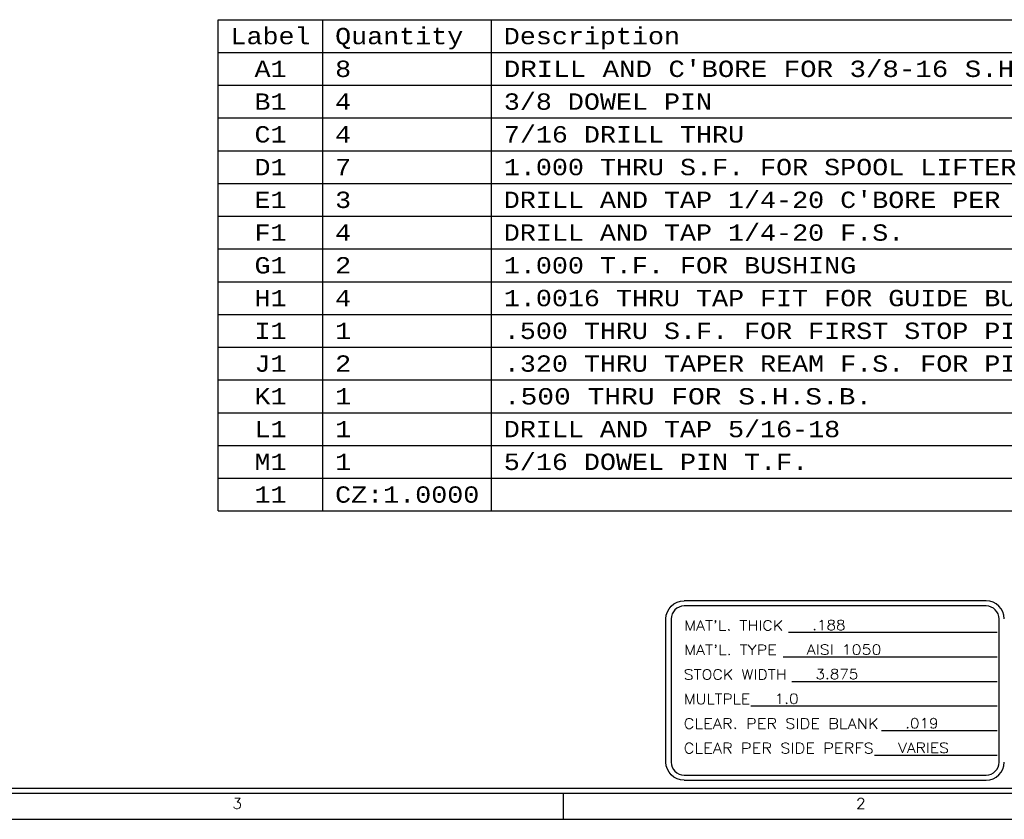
# Model space of a CAD drawing. Header units: inches. Extents: x 3 to 289, y 4 to 291.
# Tile 234 of 256: x 44.95 to 54.42, y 133.39 to 141.08. Entities that reach past the tile are written whole.
import ezdxf
from ezdxf.enums import TextEntityAlignment as Align

# ---------------------------------------------------------------- set-up
doc = ezdxf.new("R2010")
doc.units = ezdxf.units.IN
doc.header["$LTSCALE"] = 0.5
doc.header["$MEASUREMENT"] = 0
doc.layers.add('DBU', color=7, linetype='Continuous')
doc.layers.add('PLOTVIEW1', color=7, linetype='Continuous')
doc.styles.add('VERO5-RomanD', font='romand__.ttf')
doc.styles.add('VERO9-Courier New', font='cour.ttf')

msp = doc.modelspace()

# ---------------------------------------------------------------- linework, layer by layer
at = {"layer": 'DBU', "color": 56, "linetype": 'Continuous'}
for p, q in [((46.8558, 136.3558), (46.8558, 141.0802)), ((46.8558, 141.0802), (59.428, 141.0802)), ((47.8624, 136.3558), (47.8624, 141.0802)), ((49.4852, 136.3558), (49.4852, 141.0802)), ((46.8558, 140.7653), (59.428, 140.7653)), ((46.8558, 140.4503), (59.428, 140.4503)), ((46.8558, 140.1354), (59.428, 140.1354)), ((46.8558, 139.8204), (59.428, 139.8204)), ((46.8558, 139.5054), (59.428, 139.5054)), ((46.8558, 139.1905), (59.428, 139.1905)), ((46.8558, 138.8755), (59.428, 138.8755)), ((46.8558, 138.5606), (59.428, 138.5606)), ((46.8558, 138.2456), (59.428, 138.2456)), ((46.8558, 137.9306), (59.428, 137.9306)), ((46.8558, 137.6157), (59.428, 137.6157)), ((46.8558, 137.3007), (59.428, 137.3007)), ((46.8558, 136.9857), (59.428, 136.9857)), ((46.8558, 136.6708), (59.428, 136.6708)), ((46.8558, 136.3558), (59.428, 136.3558))]:
    msp.add_line(p, q, dxfattribs=at)
at = {"layer": 'PLOTVIEW1', "color": 252, "linetype": 'Continuous'}
for p, q in [((54.2428, 135.4916, 0.0197), (51.3379, 135.4916, 0.0197)), ((54.2428, 135.4416, 0.0197), (51.3379, 135.4416, 0.0197)), ((51.1629, 133.94, 0.0197), (51.1629, 135.3166, 0.0197)), ((51.2129, 135.3166, 0.0197), (51.2129, 133.94, 0.0197)), ((54.3678, 133.94, 0.0197), (54.3678, 135.3166, 0.0197)), ((52.3411, 135.189, 0.0197), (54.3486, 135.189, 0.0197)), ((52.289, 134.9528, 0.0197), (54.3486, 134.9528, 0.0197)), ((52.3736, 134.7166, 0.0197), (54.3486, 134.7166, 0.0197)), ((51.9799, 134.4804, 0.0197), (54.3486, 134.4804, 0.0197)), ((53.2358, 134.2442, 0.0197), (54.3486, 134.2442, 0.0197)), ((53.1675, 134.008, 0.0197), (54.3486, 134.008, 0.0197)), ((51.3379, 133.815, 0.0197), (54.2428, 133.815, 0.0197)), ((51.3379, 133.765, 0.0197), (54.2428, 133.765, 0.0197))]:
    msp.add_line(p, q, dxfattribs=at)
at = {"layer": 'PLOTVIEW1', "color": 97, "linetype": 'Continuous'}
for p, q in [((15.1747, 133.69), (61.1747, 133.69)), ((15.1747, 133.64), (61.1747, 133.64)), ((50.1747, 133.64), (50.1747, 133.39)), ((15.1747, 133.39), (61.1747, 133.39))]:
    msp.add_line(p, q, dxfattribs=at)
at = {"layer": 'PLOTVIEW1', "color": 252, "linetype": 'Continuous', "extrusion": (0, 8.88178e-16, -1)}
for centre, start, end in [((-51.3379, 135.3166, -0.0197), 0, 90), ((-51.3379, 133.94, -0.0197), 270, 0)]:
    msp.add_arc(centre, 0.175, start, end, dxfattribs=at)
at = {"layer": 'PLOTVIEW1', "color": 252, "linetype": 'Continuous'}
for centre, radius, start, end in [((54.2428, 135.3166, 0.0197), 0.175, 0, 90), ((51.3379, 135.3166, 0.0197), 0.125, 90, 180), ((54.2428, 135.3166, 0.0197), 0.125, 0, 90), ((51.3379, 133.94, 0.0197), 0.125, 180, 270), ((54.2428, 133.94, 0.0197), 0.125, 270, 0), ((54.2428, 133.94, 0.0197), 0.175, 270, 0)]:
    msp.add_arc(centre, radius, start, end, dxfattribs=at)

# ---------------------------------------------------------------- texts
at = {"layer": 'DBU', "color": 30, "linetype": 'Continuous', "style": 'VERO9-Courier New', "width": 0.931388}
for s, p, p2 in [('Label', (46.9739, 140.844), (47.7443, 140.844)), ('Quantity', (47.9805, 140.844), (49.2131, 140.844)), ('Description', (49.6034, 140.844), (51.2981, 140.844))]:
    msp.add_text(s, height=0.15748, dxfattribs=at).set_placement(p, p2, align=Align.FIT)
at = {"layer": 'DBU', "color": 12, "linetype": 'Continuous', "style": 'VERO9-Courier New', "width": 0.931388}
for s, p, p2 in [('A1', (47.205, 140.5291), (47.5132, 140.5291)), ('B1', (47.205, 140.2141), (47.5132, 140.2141)), ('C1', (47.205, 139.8991), (47.5132, 139.8991)), ('D1', (47.205, 139.5842), (47.5132, 139.5842)), ('E1', (47.205, 139.2692), (47.5132, 139.2692)), ('F1', (47.205, 138.9543), (47.5132, 138.9543)), ('G1', (47.205, 138.6393), (47.5132, 138.6393)), ('H1', (47.205, 138.3243), (47.5132, 138.3243)), ('I1', (47.205, 138.0094), (47.5132, 138.0094)), ('J1', (47.205, 137.6944), (47.5132, 137.6944)), ('K1', (47.205, 137.3795), (47.5132, 137.3795)), ('L1', (47.205, 137.0645), (47.5132, 137.0645)), ('M1', (47.205, 136.7495), (47.5132, 136.7495))]:
    msp.add_text(s, height=0.15748, dxfattribs=at).set_placement(p, p2, align=Align.FIT)
at = {"layer": 'DBU', "color": 7, "linetype": 'Continuous', "style": 'VERO9-Courier New'}
for s, height, width, p, p2 in [('8', 0.1575, 0.931388, (47.9805, 140.5291), (48.1346, 140.5291)), ("DRILL AND C'BORE FOR 3/8-16 S.H.C.S.", 0.15748, 0.95726, (49.6034, 140.5291), (55.304, 140.5291)), ('4', 0.1575, 0.931388, (47.9805, 140.2141), (48.1346, 140.2141)), ('3/8 DOWEL PIN', 0.15748, 0.931388, (49.6034, 140.2141), (51.6063, 140.2141)), ('4', 0.1575, 0.931388, (47.9805, 139.8991), (48.1346, 139.8991)), ('7/16 DRILL THRU', 0.15748, 0.931388, (49.6034, 139.8991), (51.9144, 139.8991)), ('7', 0.1575, 0.931388, (47.9805, 139.5842), (48.1346, 139.5842)), ('1.000 THRU S.F. FOR SPOOL LIFTER', 0.15748, 0.931388, (49.6034, 139.5842), (54.5336, 139.5842)), ('3', 0.1575, 0.931388, (47.9805, 139.2692), (48.1346, 139.2692)), ("DRILL AND TAP 1/4-20 C'BORE PER SIDE VIEW", 0.15748, 0.931388, (49.6034, 139.2692), (55.9203, 139.2692)), ('4', 0.1575, 0.931388, (47.9805, 138.9543), (48.1346, 138.9543)), ('DRILL AND TAP 1/4-20 F.S.', 0.15748, 0.931388, (49.6034, 138.9543), (53.4551, 138.9543)), ('2', 0.1575, 0.931388, (47.9805, 138.6393), (48.1346, 138.6393)), ('1.000 T.F. FOR BUSHING', 0.15748, 0.931388, (49.6034, 138.6393), (52.9929, 138.6393)), ('4', 0.1575, 0.931388, (47.9805, 138.3243), (48.1346, 138.3243)), ("1.0016 THRU TAP FIT FOR GUIDE BUSHING C'BORE PER SIDE VIEW F.S.", 0.15748, 0.931388, (49.6034, 138.3243), (59.3099, 138.3243)), ('1', 0.1575, 0.931388, (47.9805, 138.0094), (48.1346, 138.0094)), ('.500 THRU S.F. FOR FIRST STOP PIN', 0.15748, 0.931388, (49.6034, 138.0094), (54.6877, 138.0094)), ('2', 0.1575, 0.931388, (47.9805, 137.6944), (48.1346, 137.6944)), ('.320 THRU TAPER REAM F.S. FOR PILOT HOLE', 0.15748, 0.931388, (49.6034, 137.6944), (55.7662, 137.6944)), ('1', 0.1575, 0.931388, (47.9805, 137.3795), (48.1346, 137.3795)), ('.500 THRU FOR S.H.S.B.', 0.15748, 0.973723, (49.6034, 137.3795), (53.147, 137.3795)), ('1', 0.1575, 0.931388, (47.9805, 137.0645), (48.1346, 137.0645)), ('DRILL AND TAP 5/16-18', 0.15748, 0.931388, (49.6034, 137.0645), (52.8389, 137.0645)), ('1', 0.1575, 0.931388, (47.9805, 136.7495), (48.1346, 136.7495)), ('5/16 DOWEL PIN T.F.', 0.15748, 0.931388, (49.6034, 136.7495), (52.5307, 136.7495))]:
    msp.add_text(s, height=height, dxfattribs=dict(at, width=width)).set_placement(p, p2, align=Align.FIT)
at = {"layer": 'DBU', "color": 96, "linetype": 'Continuous', "style": 'VERO9-Courier New', "width": 0.931388}
for s, p, p2 in [('11', (47.205, 136.4346), (47.5132, 136.4346)), ('CZ:1.0000', (47.9805, 136.4346), (49.3671, 136.4346))]:
    msp.add_text(s, height=0.15748, dxfattribs=at).set_placement(p, p2, align=Align.FIT)
at = {"layer": 'PLOTVIEW1', "color": 7, "linetype": 'Continuous', "style": 'VERO5-RomanD'}
for s, height, width, p, p2 in [("MAT'L. THICK", 0.096051, 1.000049, (51.3374, 135.2066, 0.0197), (52.2914, 135.2066, 0.0197)), ('.188', 0.09605, 0.999363, (52.5697, 135.2104, 0.0197), (52.8904, 135.2104, 0.0197)), ("MAT'L. TYPE", 0.096729, 1.000128, (51.3373, 134.9702, 0.0197), (52.2297, 134.9702, 0.0197)), ('AISI 1050', 0.09605, 0.999575, (52.5176, 134.9742, 0.0197), (53.2361, 134.9742, 0.0197)), ('STOCK WIDTH', 0.097257, 1.000077, (51.3325, 134.7338, 0.0197), (52.325, 134.7338, 0.0197)), ('3.875', 0.09605, 0.999444, (52.6022, 134.738, 0.0197), (53.0132, 134.738, 0.0197)), ('MULTPLE', 0.0994, 1.001072, (51.3367, 134.4968, 0.0197), (51.9731, 134.4968, 0.0197)), ('1.0', 0.09605, 0.999218, (52.2085, 134.5017, 0.0197), (52.439, 134.5017, 0.0197)), ('CLEAR. PER SIDE BLANK', 0.099997, 0.999719, (51.3334, 134.2604, 0.0197), (53.2096, 134.2604, 0.0197)), ('.019', 0.09605, 0.999363, (53.4644, 134.2655, 0.0197), (53.7852, 134.2655, 0.0197)), ('CLEAR PER SIDE PERFS', 0.101029, 0.999699, (51.3333, 134.0239, 0.0197), (53.1621, 134.0239, 0.0197)), ('VARIES', 0.09605, 0.999744, (53.3961, 134.0293, 0.0197), (53.8842, 134.0293, 0.0197))]:
    msp.add_text(s, height=height, dxfattribs=dict(at, width=width)).set_placement(p, p2, align=Align.FIT)
at = {"layer": 'PLOTVIEW1', "color": 56, "linetype": 'Continuous', "style": 'VERO5-RomanD', "width": 0.999731}
for s, p, p2 in [('3', (46.9907, 133.4919), (47.0847, 133.4919)), ('2', (52.9907, 133.4919), (53.0847, 133.4919))]:
    msp.add_text(s, height=0.1, dxfattribs=at).set_placement(p, p2, align=Align.FIT)

doc.saveas('drawing.dxf')
